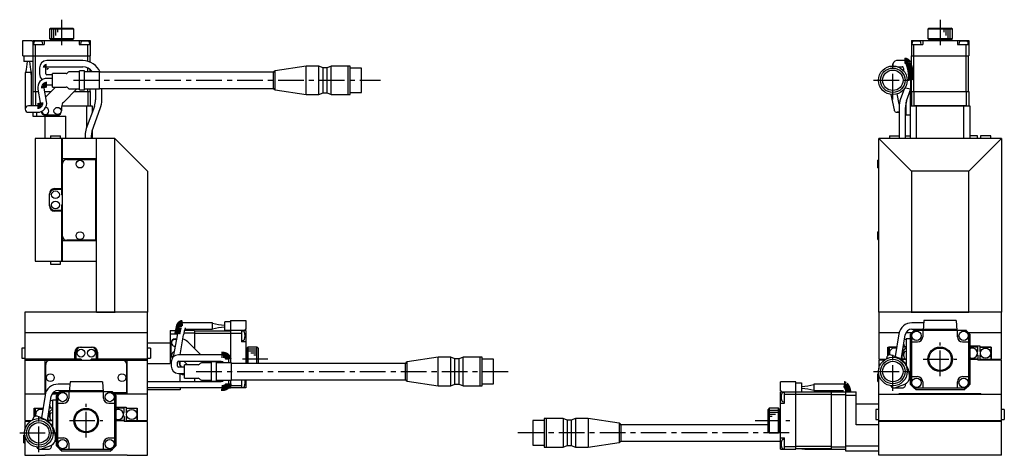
# Model space of a CAD drawing. Extents: x -593 to 411, y 10 to 752.
# Tile 4 of 4: x -94 to 387, y 282 to 495. Entities that reach past the tile are written whole.
import ezdxf

# ---------------------------------------------------------------- set-up
doc = ezdxf.new("R2010")
doc.units = 0
doc.header["$LTSCALE"] = 10
doc.linetypes.add('CENTER', pattern=[2, 1.25, -0.25, 0.25, -0.25])
doc.layers.add('1', color=7, linetype='CONTINUOUS')

msp = doc.modelspace()

# ---------------------------------------------------------------- linework, layer by layer
at = {"layer": '1', "color": 4, "linetype": 'CENTER'}
for p, q in [((-73.745902, 494.881981), (-73.745902, 480.426529)), ((355.656316, 494.88198), (355.656316, 480.426529)), ((332.556317, 455.813752), (332.556317, 474.61375)), ((-67.903008, 465.213751), (82.096992, 465.213751)), ((323.156318, 465.213751), (341.956315, 465.213751)), ((355.656316, 320.513751), (355.656316, 336.913751)), ((332.556316, 313.313752), (332.556316, 332.113749)), ((27.096992, 328.713751), (12.096992, 328.713751)), ((347.456316, 328.713751), (363.856316, 328.713751)), ((-7.903008, 322.713751), (146.813422, 322.71375)), ((323.156318, 322.71375), (341.956315, 322.71375)), ((-61.745902, 290.513751), (-61.745902, 306.913751)), ((-84.845902, 283.313752), (-84.845902, 302.113749)), ((-69.945902, 298.713751), (-53.545902, 298.713751)), ((265.269329, 298.713751), (282.220274, 298.713751)), ((-94.245901, 292.71375), (-75.445904, 292.71375)), ((281.813422, 292.713751), (147.096992, 292.71375))]:
    msp.add_line(p, q, dxfattribs=at)
at = {"layer": '1', "color": 7, "linetype": 'CONTINUOUS'}
for p, q in [((-79.245902, 490.713751), (-79.745902, 490.213751)), ((-67.745902, 490.213751), (-79.745902, 490.213751)), ((-79.745902, 490.213751), (-79.745902, 485.713751)), ((-79.245902, 490.713751), (-68.245902, 490.713751)), ((-67.745902, 490.213751), (-68.245902, 490.713751)), ((-67.745902, 485.713751), (-67.745902, 490.213751)), ((350.156316, 490.713751), (349.656316, 490.213751)), ((361.656316, 490.213751), (349.656316, 490.213751)), ((349.656316, 490.213751), (349.656316, 485.713751)), ((350.156316, 490.713751), (361.156316, 490.713751)), ((361.656316, 490.213751), (361.156316, 490.713751)), ((361.656316, 485.713751), (361.656316, 490.213751)), ((-92.745902, 484.713751), (-88.245902, 484.713751)), ((-92.745902, 477.213751), (-92.745902, 484.713751)), ((-88.245902, 484.713751), (-88.245902, 484.413751)), ((-87.745902, 484.413751), (-88.245902, 484.413751)), ((-87.745902, 484.713751), (-87.745902, 474.413751)), ((-87.745902, 484.713751), (-59.745902, 484.713751)), ((-87.745902, 482.713751), (-82.245902, 482.713751)), ((-87.409701, 483.699031), (-87.495902, 482.713751)), ((-86.545902, 477.213751), (-86.545902, 482.713751)), ((-82.995902, 482.713751), (-83.082103, 483.699031)), ((-82.245902, 484.713751), (-82.245902, 482.713751)), ((-79.745902, 485.713751), (-67.745902, 485.713751)), ((-79.745902, 485.713751), (-79.245902, 485.213751)), ((-68.245902, 485.213751), (-79.245902, 485.213751)), ((-76.245902, 485.213751), (-76.245902, 484.713751)), ((-71.245902, 484.713751), (-71.245902, 485.213751)), ((-68.245902, 485.213751), (-67.745902, 485.713751)), ((-65.245902, 484.713751), (-65.245902, 482.713751)), ((-65.245902, 482.713751), (-59.745902, 482.713751)), ((-64.409701, 483.699031), (-64.495902, 482.713751)), ((-60.945902, 477.213751), (-60.945902, 482.713751)), ((-59.995902, 482.713751), (-60.082103, 483.699031)), ((-59.745902, 484.713751), (-59.745902, 477.213751)), ((341.656316, 484.713751), (369.656316, 484.713751)), ((341.656316, 484.713751), (341.656316, 477.213751)), ((341.656316, 482.713751), (347.156316, 482.713751)), ((341.992517, 483.699031), (341.906316, 482.713751)), ((342.856316, 477.213751), (342.856316, 482.713751)), ((346.406316, 482.713751), (346.320116, 483.699031)), ((347.156316, 484.713751), (347.156316, 482.713751)), ((349.656316, 485.713751), (361.656316, 485.713751)), ((349.656316, 485.713751), (350.156316, 485.213751)), ((361.156316, 485.213751), (350.156316, 485.213751)), ((353.156316, 485.213751), (353.156316, 484.713751)), ((358.156316, 484.713751), (358.156316, 485.213751)), ((361.156316, 485.213751), (361.656316, 485.713751)), ((364.156316, 484.713751), (364.156316, 482.713751)), ((364.156316, 482.713751), (369.656316, 482.713751)), ((364.992517, 483.699031), (364.906316, 482.713751)), ((368.456316, 477.213751), (368.456316, 482.713751)), ((369.406316, 482.713751), (369.320116, 483.699031)), ((369.656316, 484.713751), (369.656316, 477.213751)), ((-92.745902, 477.213751), (-59.745902, 477.213751)), ((-92.145902, 477.213751), (-92.145902, 474.413751)), ((-87.645902, 459.713751), (-87.645902, 477.213751)), ((-86.504481, 459.713751), (-86.504481, 477.213751)), ((-60.987324, 474.542062), (-60.987324, 477.213751)), ((-59.845902, 474.143665), (-59.845902, 477.213751)), ((341.656316, 477.213751), (369.656316, 477.213751)), ((341.756316, 459.713751), (341.756316, 477.213751)), ((342.897738, 459.713751), (342.897738, 477.213751)), ((368.414895, 459.713751), (368.414895, 477.213751)), ((369.556316, 459.713751), (369.556316, 477.213751)), ((-87.745902, 474.413751), (-92.145902, 474.413751)), ((-63.440781, 474.876681), (-81.047438, 474.876681)), ((-81.047438, 471.776681), (-63.440781, 471.776681)), ((45.839884, 472.21375), (30.605902, 469.898076)), ((45.839884, 458.213752), (45.839884, 472.21375)), ((52.032883, 472.21375), (45.839884, 472.21375)), ((52.032883, 458.213752), (52.032883, 472.21375)), ((54.032883, 471.363751), (52.032883, 472.21375)), ((58.032883, 472.21375), (56.032883, 471.363751)), ((58.032883, 458.213752), (58.032883, 472.21375)), ((66.289883, 472.21375), (58.032883, 472.21375)), ((66.289883, 458.213752), (66.289883, 472.21375)), ((66.339883, 472.16375), (66.289883, 472.21375)), ((67.339885, 472.21375), (66.339883, 472.21375)), ((66.339883, 458.213752), (66.339883, 472.21375)), ((67.339885, 458.213752), (67.339885, 472.21375)), ((334.486774, 474.876681), (334.447448, 474.876209)), ((338.229184, 474.876681), (334.486774, 474.876681)), ((334.991051, 471.776681), (337.58495, 471.776681)), ((335.622903, 471.503928), (335.633787, 471.776824)), ((-88.470902, 469.113751), (-91.570902, 469.113751)), ((-91.570902, 469.113751), (-91.570902, 451.113751)), ((-88.471492, 468.490586), (-88.904886, 468.413751)), ((-88.904886, 468.413751), (-88.445902, 468.413751)), ((-88.445902, 468.413751), (-88.471494, 468.490592)), ((-88.470902, 468.488833), (-88.470902, 469.113751)), ((-88.470902, 452.663751), (-88.470902, 468.413751)), ((-84.553733, 471.326681), (-84.553733, 468.326681)), ((-81.453733, 468.326681), (-81.453733, 471.326681)), ((-78.160116, 467.876681), (-81.003733, 467.876681)), ((-71.574329, 468.513751), (-78.160116, 468.513751)), ((-78.160116, 461.913751), (-78.160116, 468.513751)), ((-70.553009, 469.120858), (-70.867223, 468.806644)), ((-64.995902, 469.413751), (-69.845902, 469.413751)), ((-62.495902, 469.913751), (-64.995902, 469.913751)), ((-64.995902, 460.513751), (-64.995902, 469.913751)), ((-62.495902, 460.513751), (-62.495902, 469.913751)), ((-55.160116, 469.413751), (-62.495902, 469.413751)), ((-60.987324, 469.413751), (-60.987324, 471.26307)), ((-59.845902, 469.413751), (-59.845902, 470.611953)), ((-55.160116, 461.013751), (-55.160116, 469.413751)), ((29.882228, 469.213751), (-55.160116, 469.213751)), ((29.882228, 461.213751), (29.882228, 469.213751)), ((30.605901, 460.529425), (30.605902, 469.898076)), ((54.032883, 459.063751), (54.032883, 471.363751)), ((56.032883, 471.363751), (54.032883, 471.363751)), ((56.032883, 459.063751), (56.032883, 471.363751)), ((72.839886, 471.213749), (67.339885, 471.213749)), ((72.839886, 459.213753), (72.839886, 471.213749)), ((-78.160116, 466.149774), (-80.876716, 466.149774)), ((-80.876716, 463.049774), (-78.160116, 463.049774)), ((341.442478, 461.053374), (341.442478, 465.326681)), ((-87.745902, 459.713751), (-87.745902, 452.813751)), ((-87.745902, 459.713751), (-85.146175, 459.713751)), ((-86.545902, 459.713751), (-86.545902, 452.713751)), ((-85.356552, 460.88079), (-84.167153, 454.282774)), ((-81.116326, 454.832735), (-82.305726, 461.430751)), ((-81.996209, 459.713751), (-78.902756, 459.713751)), ((-81.523735, 457.092773), (-76.702757, 461.913751)), ((-78.160116, 461.913751), (-71.574329, 461.913751)), ((-66.289048, 461.013751), (-72.867223, 454.435576)), ((-70.867223, 461.620858), (-70.553009, 461.306644)), ((-69.845902, 461.013751), (-64.995902, 461.013751)), ((-67.589048, 459.713751), (-59.745902, 459.713751)), ((-64.995902, 460.513751), (-62.495902, 460.513751)), ((-62.495902, 461.013751), (-55.160116, 461.013751)), ((-60.987324, 459.713751), (-60.987324, 461.013751)), ((-60.945902, 459.713751), (-60.945902, 452.713751)), ((-59.845902, 459.713751), (-59.845902, 461.013751)), ((-59.745902, 459.713751), (-59.745902, 452.813751)), ((-57.1656, 461.013751), (-57.1656, 455.682839)), ((-55.160116, 461.213751), (29.882228, 461.213751)), ((-54.0656, 455.682839), (-54.0656, 461.213751)), ((30.605901, 460.529425), (45.839884, 458.213752)), ((45.839884, 458.213752), (52.032883, 458.213752)), ((52.032883, 458.213752), (54.032883, 459.063751)), ((54.032883, 459.063751), (56.032883, 459.063751)), ((56.032883, 459.063751), (58.032883, 458.213752)), ((58.032883, 458.213752), (66.289883, 458.213752)), ((66.289883, 458.213752), (66.339883, 458.263752)), ((66.339883, 458.213752), (67.339885, 458.213752)), ((67.339885, 459.213753), (72.839886, 459.213753)), ((331.546988, 458.286901), (333.140188, 450.791488)), ((335.72149, 453.557596), (334.662823, 458.538227)), ((338.104077, 460.944987), (336.381763, 456.21297)), ((338.531189, 461.566713), (341.442478, 461.053374)), ((339.294811, 455.152708), (341.442478, 461.053374)), ((341.156316, 436.713751), (341.156316, 460.267153)), ((341.656316, 459.713751), (341.656316, 452.713751)), ((341.656316, 459.713751), (369.656316, 459.713751)), ((342.856316, 459.713751), (342.856316, 452.813751)), ((368.456316, 459.713751), (368.456316, 452.813751)), ((369.656316, 459.713751), (369.656316, 452.713751)), ((-85.596163, 452.663751), (-90.020902, 452.663751)), ((-87.645902, 452.713751), (-87.745902, 452.813751)), ((-87.745902, 452.713751), (-87.745902, 452.663751)), ((-85.210868, 452.713751), (-87.745902, 452.713751)), ((-86.023931, 452.713751), (-86.023931, 452.663751)), ((-73.719184, 452.713751), (-58.745902, 452.713751)), ((-57.754094, 452.465573), (-61.719967, 441.569428)), ((-61.467873, 442.262049), (-61.467873, 452.713751)), ((-59.845902, 452.713751), (-59.745902, 452.813751)), ((-58.745902, 452.713751), (-58.745902, 449.740603)), ((339.156316, 452.663751), (338.739182, 452.663751)), ((339.156316, 448.213751), (339.156316, 454.742225)), ((341.156316, 452.713751), (370.156316, 452.713751)), ((342.756316, 452.713751), (342.856316, 452.813751)), ((342.856316, 452.813751), (368.456316, 452.813751)), ((343.994413, 452.713751), (343.994413, 436.713751)), ((367.31822, 436.713751), (367.31822, 452.713751)), ((368.456316, 452.813751), (368.556316, 452.713751)), ((370.156316, 452.713751), (370.156316, 436.713751)), ((-90.020902, 449.563751), (-85.596163, 449.563751)), ((-87.745902, 449.563751), (-87.745902, 447.713751)), ((-87.745902, 447.713751), (-71.745902, 447.713751)), ((-86.023931, 449.563751), (-86.023931, 447.713751)), ((-75.745902, 448.213751), (-81.745902, 448.213751)), ((-81.745902, 436.713751), (-81.745902, 447.713751)), ((-73.745902, 452.314256), (-73.745902, 450.213751)), ((-71.745902, 436.713751), (-71.745902, 447.713751)), ((-58.80692, 440.509165), (-54.841047, 451.40531)), ((335.606316, 449.563751), (334.656316, 449.563751)), ((335.606316, 451.935442), (335.606316, 436.713751)), ((339.156316, 451.963751), (338.706316, 451.924381)), ((338.706316, 436.713751), (338.706316, 451.935442)), ((338.706316, 448.503121), (339.156316, 448.463751)), ((341.156316, 448.213751), (339.156316, 448.213751)), ((-79.245902, 438.113751), (-79.245902, 436.713751)), ((-79.245902, 438.113751), (-74.245902, 438.113751)), ((-74.245902, 436.713751), (-74.245902, 438.113751)), ((-62.295902, 438.303135), (-62.295902, 436.713751)), ((-59.195902, 436.713751), (-59.195902, 438.303135)), ((-58.745902, 440.676809), (-58.745902, 436.713751)), ((330.906316, 438.113751), (330.906316, 436.713751)), ((330.906316, 438.113751), (335.606316, 438.113751)), ((338.706316, 438.113751), (341.156316, 438.113751)), ((373.906316, 438.113751), (370.156316, 438.113751)), ((373.906316, 436.713751), (373.906316, 438.113751)), ((375.406316, 438.113751), (375.406316, 436.713751)), ((380.406316, 438.113751), (375.406316, 438.113751)), ((380.406316, 436.713751), (380.406316, 438.113751)), ((-47.745902, 436.713751), (-86.745902, 436.713751)), ((-86.745902, 436.713751), (-86.745902, 376.713751)), ((-73.745902, 436.713751), (-73.745902, 409.213751)), ((-73.245902, 376.713751), (-73.245902, 436.713751)), ((-56.745902, 351.713751), (-56.745902, 436.713751)), ((-47.745902, 351.813751), (-47.745902, 436.713751)), ((-31.745902, 420.713751), (-47.745902, 436.713751)), ((325.656316, 351.813751), (325.656316, 436.713751)), ((341.656316, 420.713751), (325.656316, 436.713751)), ((385.656316, 436.713751), (325.656316, 436.713751)), ((385.656316, 436.713751), (369.656316, 420.713751)), ((385.656316, 436.713751), (385.656316, 351.813751)), ((-56.745902, 426.713751), (-73.245902, 426.713751)), ((-71.245902, 426.513751), (-57.245902, 426.513751)), ((-58.245902, 426.713751), (-58.245902, 426.513751)), ((-57.245902, 426.513751), (-57.245902, 386.913751)), ((-57.045902, 426.713751), (-57.045902, 386.713751)), ((325.156316, 422.313751), (325.156316, 426.113751)), ((325.656316, 426.113751), (325.156316, 426.113751)), ((-31.745902, 420.713751), (-31.745902, 351.813751)), ((325.156316, 422.313751), (325.656316, 422.313751)), ((341.656316, 420.713751), (341.656316, 351.813751)), ((369.656316, 420.713751), (341.656316, 420.713751)), ((369.656316, 351.813751), (369.656316, 420.713751)), ((-79.745902, 403.713751), (-79.745902, 409.713751)), ((-77.245902, 412.213751), (-73.745902, 412.213751)), ((-73.745902, 411.713751), (-77.245902, 411.713751)), ((-73.245902, 409.213751), (-73.745902, 409.213751)), ((-77.245902, 401.713751), (-73.745902, 401.713751)), ((-73.745902, 401.213751), (-77.245902, 401.213751)), ((-73.745902, 404.213751), (-73.245902, 404.213751)), ((-73.745902, 404.213751), (-73.745902, 376.713751)), ((325.156316, 387.313751), (325.156316, 391.113751)), ((325.656316, 391.113751), (325.156316, 391.113751)), ((-56.745902, 386.713751), (-73.245902, 386.713751)), ((-57.245902, 386.913751), (-71.245902, 386.913751)), ((-58.245902, 386.913751), (-58.245902, 386.713751)), ((325.156316, 387.313751), (325.656316, 387.313751)), ((-86.745902, 376.713751), (-56.745902, 376.713751)), ((-79.245902, 376.713751), (-79.245902, 375.313751)), ((-74.245902, 375.313751), (-74.245902, 376.713751)), ((-79.245902, 375.313751), (-74.245902, 375.313751)), ((-31.745902, 351.713751), (-91.745902, 351.713751)), ((-91.745902, 351.713751), (-91.745902, 298.713751)), ((-56.745902, 351.813751), (-47.745902, 351.813751)), ((-47.745902, 351.813751), (-47.645902, 351.713751)), ((-31.845902, 351.713751), (-31.745902, 351.813751)), ((-31.745902, 298.713751), (-31.745902, 351.713751)), ((325.656316, 351.813751), (325.756316, 351.713751)), ((325.656316, 351.713751), (325.656316, 328.713751)), ((385.656316, 351.713751), (325.656316, 351.713751)), ((341.556316, 351.713751), (341.656316, 351.813751)), ((341.656316, 351.813751), (369.656316, 351.813751)), ((369.656316, 351.813751), (369.756316, 351.713751)), ((385.556316, 351.713751), (385.656316, 351.813751)), ((385.656316, 328.713751), (385.656316, 351.713751)), ((-0.045902, 346.538751), (-14.54714, 346.538751)), ((-0.045902, 343.413751), (-0.045902, 346.538751)), ((5.954098, 342.713751), (5.954098, 347.113751)), ((8.754098, 347.113751), (5.954098, 347.113751)), ((8.754098, 347.713751), (16.254098, 347.713751)), ((8.754098, 347.713751), (8.754098, 326.913751)), ((16.254098, 347.713751), (16.254098, 343.213751)), ((347.673786, 346.538751), (341.926111, 346.538751)), ((347.75595, 347.713751), (347.406317, 342.713751)), ((363.556682, 347.713751), (347.75595, 347.713751)), ((363.556686, 347.713751), (363.906316, 342.713751)), ((-20.745902, 342.713751), (-16.871341, 342.713751)), ((-20.745902, 342.713751), (-20.745902, 326.713751)), ((-8.745902, 342.713751), (-13.697014, 342.713751)), ((-13.517378, 343.438751), (-0.045902, 343.438751)), ((-8.745902, 342.713751), (-8.745902, 333.870605)), ((-8.745902, 342.613751), (8.754098, 342.613751)), ((16.254098, 342.713751), (5.954098, 342.713751)), ((14.254098, 342.713751), (14.254098, 337.213751)), ((15.239377, 342.37755), (14.254098, 342.463751)), ((15.954098, 342.713751), (15.954098, 343.213751)), ((16.254098, 343.213751), (15.954098, 343.213751)), ((16.254098, 342.713751), (16.254098, 326.713751)), ((342.856316, 342.713751), (341.656316, 341.513751)), ((341.926111, 343.438751), (347.457013, 343.438751)), ((368.501549, 342.713751), (342.811084, 342.713751)), ((347.156316, 342.713751), (347.156316, 339.713751)), ((363.871353, 343.213751), (347.44128, 343.213751)), ((364.156316, 339.713751), (364.156316, 342.713751)), ((369.656316, 341.513751), (368.456316, 342.713751)), ((-31.745902, 341.713751), (-91.745902, 341.713751)), ((-17.202771, 340.99178), (-20.745902, 340.99178)), ((-17.172915, 341.159015), (-19.190666, 329.856667)), ((-18.245902, 338.713751), (-17.609456, 338.713751)), ((-15.856454, 330.894053), (-14.121165, 340.614201)), ((-8.745902, 341.513751), (-13.952398, 341.513751)), ((-12.124582, 337.249285), (-5.76935, 330.894053)), ((-8.745902, 341.472329), (8.754098, 341.472329)), ((8.754098, 341.513751), (14.254098, 341.513751)), ((14.254098, 337.963751), (15.239377, 338.049951)), ((16.254098, 337.213751), (14.254098, 337.213751)), ((335.666867, 341.713751), (325.656316, 341.713751)), ((335.544179, 341.129082), (333.786899, 330.034048)), ((336.684591, 328.51275), (338.606013, 340.644135)), ((339.156316, 338.463751), (338.473529, 338.404014)), ((341.79991, 341.713751), (338.972849, 341.713751)), ((341.156316, 338.713751), (339.156316, 338.713751)), ((339.156316, 338.713751), (339.156316, 325.818325)), ((341.156316, 340.99178), (341.656316, 341.513751)), ((341.156316, 316.435721), (341.156316, 340.99178)), ((341.656316, 341.513751), (341.656316, 315.913751)), ((341.656316, 337.213751), (344.656316, 337.213751)), ((366.656316, 337.213751), (369.656316, 337.213751)), ((385.656316, 341.713751), (369.512722, 341.713751)), ((370.156316, 340.99178), (369.656316, 341.513751)), ((369.656316, 315.913751), (369.656316, 341.513751)), ((370.156316, 340.99178), (370.156316, 316.435721)), ((-91.745902, 334.213751), (-93.145902, 334.213751)), ((-93.145902, 334.213751), (-93.145902, 329.213751)), ((-67.245902, 328.713751), (-67.245902, 332.213751)), ((-66.745902, 332.213751), (-66.745902, 328.713751)), ((-64.745902, 334.713751), (-58.745902, 334.713751)), ((-56.745902, 328.713751), (-56.745902, 332.213751)), ((-56.245902, 332.213751), (-56.245902, 328.713751)), ((-31.745902, 336.713751), (-20.745902, 336.713751)), ((-30.345902, 334.213751), (-31.745902, 334.213751)), ((-30.345902, 334.213751), (-30.345902, 329.213751)), ((-20.245902, 330.713751), (-20.245902, 336.713751)), ((17.254098, 334.713751), (16.754098, 334.213751)), ((16.754098, 326.713751), (16.754098, 334.213751)), ((17.254098, 334.713751), (17.254098, 326.713751)), ((21.754098, 334.713751), (17.254098, 334.713751)), ((21.754098, 326.713751), (21.754098, 334.713751)), ((22.254098, 334.213751), (21.754098, 334.713751)), ((22.254098, 334.213751), (22.254098, 326.713751)), ((330.156316, 334.713751), (334.528091, 334.713751)), ((330.156316, 330.533004), (330.156316, 334.713751)), ((330.706316, 334.663751), (330.656316, 334.713751)), ((330.656316, 330.813079), (330.656316, 334.713751)), ((334.520172, 334.663751), (330.706316, 334.663751)), ((330.706316, 334.663751), (330.706316, 330.82897)), ((337.323842, 332.548827), (337.495851, 332.376818)), ((339.156316, 334.713751), (337.666733, 334.713751)), ((337.745925, 335.213751), (338.123103, 335.213751)), ((338.473529, 335.023487), (339.156316, 334.963751)), ((339.156316, 332.463751), (338.473529, 332.404014)), ((370.156316, 335.213751), (375.156316, 335.213751)), ((374.156316, 334.713751), (370.156316, 334.713751)), ((373.816782, 332.376818), (374.156316, 332.716353)), ((374.156316, 332.716353), (374.156316, 334.713751)), ((375.156316, 335.213751), (375.156316, 332.716353)), ((375.156316, 334.713751), (380.656316, 334.713751)), ((380.606316, 334.663751), (375.156316, 334.663751)), ((375.156316, 332.716353), (375.495851, 332.376818)), ((380.606316, 334.663751), (380.656316, 334.713751)), ((380.606316, 328.713751), (380.606316, 334.663751)), ((380.656316, 334.713751), (380.656316, 328.713751)), ((-93.145902, 329.213751), (-91.745902, 329.213751)), ((-64.245902, 328.713751), (-91.745902, 328.713751)), ((-91.745902, 328.213751), (-31.745902, 328.213751)), ((-81.745902, 311.713751), (-81.745902, 328.213751)), ((-64.245902, 328.713751), (-64.245902, 328.213751)), ((-59.245902, 328.213751), (-59.245902, 328.713751)), ((-31.745902, 328.713751), (-59.245902, 328.713751)), ((-41.745902, 311.713751), (-41.745902, 328.213751)), ((-31.745902, 329.213751), (-30.345902, 329.213751)), ((-20.232824, 327.344053), (-20.232824, 325.344053)), ((-17.132824, 325.344053), (-17.132824, 327.344053)), ((4.317176, 330.894053), (-16.682824, 330.894053)), ((-16.682824, 327.794053), (4.317176, 327.794053)), ((-15.745902, 325.571419), (-15.745902, 327.794053)), ((-12.202756, 326.013751), (-13.983059, 327.794053)), ((-2.66935, 327.794053), (-1.789048, 326.913751)), ((-0.495902, 318.013751), (-0.495902, 327.413751)), ((2.004098, 327.413751), (-0.495902, 327.413751)), ((2.004098, 318.013751), (2.004098, 327.413751)), ((4.317176, 327.794053), (5.275259, 327.659595)), ((4.767176, 326.913751), (4.767176, 327.771826)), ((7.867176, 328.660012), (7.867176, 326.913751)), ((16.754098, 331.213751), (16.254098, 331.213751)), ((110.339884, 329.713749), (95.105901, 327.398076)), ((95.105901, 318.029425), (95.105901, 327.398076)), ((110.339884, 315.713751), (110.339884, 329.713749)), ((116.532883, 329.713749), (110.339884, 329.713749)), ((116.532883, 315.713751), (116.532883, 329.713749)), ((118.532883, 328.86375), (116.532883, 329.713749)), ((118.532883, 316.56375), (118.532883, 328.86375)), ((120.532883, 328.86375), (118.532883, 328.86375)), ((122.532883, 329.713749), (120.532883, 328.86375)), ((120.532883, 316.56375), (120.532883, 328.86375)), ((122.532883, 315.713751), (122.532883, 329.713749)), ((130.789883, 329.713749), (122.532883, 329.713749)), ((130.789883, 315.713751), (130.789883, 329.713749)), ((130.839883, 329.663749), (130.789883, 329.713749)), ((130.839883, 315.713751), (130.839883, 329.713749)), ((131.839885, 329.713749), (130.839883, 329.713749)), ((131.839885, 315.713751), (131.839885, 329.713749)), ((137.339886, 328.713748), (131.839885, 328.713748)), ((137.339886, 316.713752), (137.339886, 328.713748)), ((325.656316, 328.713751), (328.950768, 328.713751)), ((325.656316, 328.213751), (325.656316, 323.892728)), ((328.226192, 328.213751), (325.656316, 328.213751)), ((326.656316, 328.213751), (326.656316, 328.713751)), ((327.156316, 328.213751), (327.156316, 328.713751)), ((329.600749, 329.05919), (329.600749, 329.344053)), ((334.075438, 329.929028), (331.68088, 330.800577)), ((337.156316, 328.213751), (337.062365, 328.213751)), ((337.495851, 331.050684), (337.156316, 330.711149)), ((337.156316, 328.213751), (337.156316, 330.711149)), ((337.156316, 328.763751), (339.156316, 328.763751)), ((339.156316, 328.713751), (337.156316, 328.713751)), ((338.473529, 329.023487), (339.156316, 328.963751)), ((370.156316, 328.763751), (374.156316, 328.763751)), ((374.156316, 328.713751), (370.156316, 328.713751)), ((374.156316, 330.711149), (373.816782, 331.050684)), ((374.156316, 330.711149), (374.156316, 328.213751)), ((385.656316, 328.213751), (374.156316, 328.213751)), ((375.156316, 330.711149), (375.495851, 331.050684)), ((375.156316, 330.711149), (375.156316, 328.713751)), ((375.156316, 328.713751), (385.656316, 328.713751)), ((385.656316, 281.713751), (385.656316, 328.213751)), ((-81.545902, 312.324985), (-81.545902, 326.213751)), ((-41.945902, 312.213751), (-41.945902, 326.213751)), ((-31.745902, 326.713751), (-20.745902, 326.713751)), ((-13.660116, 324.894053), (-16.682824, 324.894053)), ((-13.660116, 319.413751), (-13.660116, 326.013751)), ((-7.074329, 326.013751), (-13.660116, 326.013751)), ((-6.053009, 326.620857), (-6.367223, 326.306644)), ((-0.495902, 326.913751), (-5.345902, 326.913751)), ((9.339884, 326.913751), (2.004098, 326.913751)), ((9.339884, 318.513751), (9.339884, 326.913751)), ((94.382228, 326.71375), (9.339884, 326.713751)), ((94.382228, 318.71375), (94.382228, 326.71375)), ((339.156316, 326.763751), (338.485509, 326.763751)), ((-69.646268, 317.713751), (-69.995902, 312.713751)), ((-53.845537, 317.713751), (-69.646268, 317.713751)), ((-53.845542, 317.713751), (-53.495902, 312.713751)), ((-31.745515, 317.763751), (4.317176, 317.763751)), ((-16.682824, 321.794053), (-13.660116, 321.794053)), ((-15.745902, 317.763751), (-15.745902, 321.689831)), ((-13.660116, 319.413751), (-7.074329, 319.413751)), ((-8.745902, 319.413751), (-8.745902, 317.763751)), ((-6.367223, 319.120857), (-6.053009, 318.806644)), ((-5.345902, 318.513751), (-0.495902, 318.513751)), ((-0.495902, 318.013751), (2.004098, 318.013751)), ((2.004098, 318.513751), (9.339884, 318.513751)), ((5.275259, 317.898208), (4.317176, 317.763751)), ((4.767176, 317.78817), (4.767176, 318.513751)), ((7.867176, 318.513751), (7.867176, 316.897791)), ((8.754098, 318.513751), (8.754098, 314.713751)), ((9.339884, 318.713751), (94.382228, 318.71375)), ((14.254098, 318.713751), (14.254098, 314.713751)), ((16.254098, 318.713751), (16.254098, 314.713751)), ((95.105901, 318.029425), (110.339884, 315.713751)), ((285.156316, 317.713751), (277.656316, 317.713751)), ((277.656316, 313.213751), (277.656316, 317.713751)), ((285.156316, 284.713751), (285.156316, 317.713751)), ((325.643286, 321.613751), (325.156316, 321.613751)), ((325.156316, 317.813751), (325.156316, 321.613751)), ((325.156316, 317.813751), (325.656316, 317.813751)), ((325.656316, 281.713751), (325.656316, 321.534773)), ((340.505649, 318.713751), (341.156316, 318.713751)), ((340.688136, 319.837297), (340.688136, 320.485117)), ((341.656316, 320.213751), (344.656316, 320.213751)), ((347.156316, 317.713751), (347.156316, 314.713751)), ((364.156316, 314.713751), (364.156316, 317.713751)), ((366.656316, 320.213751), (369.656316, 320.213751)), ((-81.545902, 313.213751), (-81.745902, 313.213751)), ((-69.728432, 316.538751), (-75.476108, 316.538751)), ((-75.476108, 313.438751), (-69.945206, 313.438751)), ((-53.530866, 313.213751), (-69.960939, 313.213751)), ((-41.745902, 313.213751), (-41.945902, 313.213751)), ((-15.745902, 313.713751), (-31.745902, 313.713751)), ((4.317176, 314.663751), (-31.745515, 314.663751)), ((-15.745902, 314.663751), (-15.745902, 313.713751)), ((5.752082, 314.813751), (8.754098, 314.813751)), ((7.600555, 315.955172), (8.754098, 315.955172)), ((8.754098, 315.913751), (14.254098, 315.913751)), ((16.254098, 314.713751), (8.754098, 314.713751)), ((14.254098, 314.963751), (15.239377, 315.049951)), ((110.339884, 315.713751), (116.532883, 315.713751)), ((116.532883, 315.713751), (118.532883, 316.56375)), ((118.532883, 316.56375), (120.532883, 316.56375)), ((120.532883, 316.56375), (122.532883, 315.713751)), ((122.532883, 315.713751), (130.789883, 315.713751)), ((130.789883, 315.713751), (130.839883, 315.763751)), ((130.839883, 315.713751), (131.839885, 315.713751)), ((131.839885, 316.713752), (137.339886, 316.713752)), ((277.656316, 313.213751), (277.956316, 313.213751)), ((277.956316, 313.213751), (277.956316, 312.713751)), ((285.156316, 317.113751), (287.956316, 317.113751)), ((287.956316, 317.113751), (287.956316, 312.713751)), ((308.457554, 316.538751), (293.956316, 316.538751)), ((293.956316, 316.538751), (293.956316, 313.413751)), ((293.956316, 313.438751), (308.457554, 313.438751)), ((307.427418, 313.439565), (307.607345, 312.714533)), ((308.560617, 316.535405), (308.457554, 316.538751)), ((333.030134, 314.663751), (337.181945, 314.663751)), ((333.560265, 314.757227), (338.352307, 316.501387)), ((341.656316, 315.913751), (341.156316, 316.435721)), ((341.656316, 315.913751), (342.856316, 314.713751)), ((343.994413, 313.713751), (342.856316, 314.713751)), ((342.856316, 314.713751), (368.456316, 314.713751)), ((367.31822, 313.713751), (343.994413, 313.713751)), ((367.31822, 313.713751), (368.456316, 314.713751)), ((368.456316, 314.713751), (369.656316, 315.913751)), ((369.656316, 315.913751), (370.156316, 316.435721)), ((-81.735352, 311.713751), (-91.745902, 311.713751)), ((-81.858039, 311.129082), (-83.61532, 300.034048)), ((-81.745902, 312.013751), (-81.651318, 312.013751)), ((-80.717628, 298.51275), (-78.796206, 310.644135)), ((-78.245902, 308.463751), (-78.92869, 308.404014)), ((-75.602309, 311.713751), (-78.42937, 311.713751)), ((-76.245902, 308.713751), (-78.245902, 308.713751)), ((-78.245902, 308.713751), (-78.245902, 295.818325)), ((-75.314616, 312.013751), (-78.243015, 312.013751)), ((-75.115644, 312.213751), (-78.091441, 312.213751)), ((-76.245902, 310.99178), (-75.745902, 311.513751)), ((-76.245902, 286.435721), (-76.245902, 310.99178)), ((-74.545902, 312.713751), (-75.745902, 311.513751)), ((-75.745902, 311.513751), (-75.745902, 285.913751)), ((-48.90067, 312.713751), (-74.591135, 312.713751)), ((-70.245902, 312.713751), (-70.245902, 309.713751)), ((-53.245902, 309.713751), (-53.245902, 312.713751)), ((-47.745902, 311.513751), (-48.945902, 312.713751)), ((-41.945902, 312.213751), (-48.376161, 312.213751)), ((-41.745902, 312.013751), (-48.177189, 312.013751)), ((-31.745902, 311.713751), (-47.889496, 311.713751)), ((-47.245902, 310.99178), (-47.745902, 311.513751)), ((-47.745902, 285.913751), (-47.745902, 311.513751)), ((-47.245902, 310.99178), (-47.245902, 286.435721)), ((277.656316, 312.713751), (287.956316, 312.713751)), ((277.656316, 284.713751), (277.656316, 312.713751)), ((279.656316, 312.463751), (278.671037, 312.37755)), ((278.671037, 308.049951), (279.656316, 307.963751)), ((279.656316, 307.213751), (279.656316, 312.713751)), ((285.156316, 311.513751), (279.656316, 311.513751)), ((302.656316, 312.613751), (285.156316, 312.613751)), ((302.656316, 311.472329), (285.156316, 311.472329)), ((302.656316, 312.713751), (309.556316, 312.713751)), ((302.656316, 284.713751), (302.656316, 312.713751)), ((302.656316, 311.513751), (309.656316, 311.513751)), ((309.656316, 312.613751), (309.556316, 312.713751)), ((309.656316, 312.713751), (314.656316, 312.713751)), ((309.656316, 283.713751), (309.656316, 312.713751)), ((314.656316, 310.99178), (309.656316, 310.99178)), ((314.656316, 296.713751), (314.656316, 312.713751)), ((325.656316, 311.713751), (385.656316, 311.713751)), ((335.656316, 312.013751), (375.656316, 312.013751)), ((335.656316, 311.713751), (335.656316, 312.013751)), ((375.656316, 311.713751), (375.656316, 312.013751)), ((-87.245902, 304.713751), (-82.874128, 304.713751)), ((-87.245902, 300.533004), (-87.245902, 304.713751)), ((-86.695902, 304.663751), (-86.745902, 304.713751)), ((-86.745902, 300.813079), (-86.745902, 304.713751)), ((-82.882047, 304.663751), (-86.695902, 304.663751)), ((-86.695902, 304.663751), (-86.695902, 300.82897)), ((-78.245902, 304.713751), (-79.735486, 304.713751)), ((-79.656294, 305.213751), (-79.279115, 305.213751)), ((-78.92869, 305.023487), (-78.245902, 304.963751)), ((-75.745902, 307.213751), (-72.745902, 307.213751)), ((-50.745902, 307.213751), (-47.745902, 307.213751)), ((-47.245902, 305.213751), (-42.245902, 305.213751)), ((-43.245902, 304.713751), (-47.245902, 304.713751)), ((-43.245902, 302.716353), (-43.245902, 304.713751)), ((-42.245902, 305.213751), (-42.245902, 302.716353)), ((-42.245902, 304.713751), (-36.745902, 304.713751)), ((-36.795902, 304.663751), (-42.245902, 304.663751)), ((-36.795902, 304.663751), (-36.745902, 304.713751)), ((-36.795902, 298.713751), (-36.795902, 304.663751)), ((-36.745902, 304.713751), (-36.745902, 298.713751)), ((272.156316, 304.713751), (271.656316, 304.213751)), ((271.656316, 293.213751), (271.656316, 304.213751)), ((276.656316, 304.713751), (272.156316, 304.713751)), ((272.156316, 304.713751), (272.156316, 292.713751)), ((277.156316, 304.213751), (276.656316, 304.713751)), ((276.656316, 292.713751), (276.656316, 304.713751)), ((277.156316, 304.213751), (277.156316, 293.213751)), ((277.656316, 307.213751), (279.656316, 307.213751)), ((325.656316, 306.713751), (314.656316, 306.713751)), ((325.656316, 304.213751), (324.256316, 304.213751)), ((324.256316, 304.213751), (324.256316, 299.213751)), ((387.056316, 304.213751), (385.656316, 304.213751)), ((387.056316, 304.213751), (387.056316, 299.213751)), ((-91.745902, 298.713751), (-88.451451, 298.713751)), ((-90.745902, 298.213751), (-90.745902, 298.713751)), ((-90.245902, 298.213751), (-90.245902, 298.713751)), ((-87.80147, 299.05919), (-87.80147, 299.344053)), ((-83.326781, 299.929028), (-85.721339, 300.800577)), ((-79.906367, 301.050684), (-80.245902, 300.711149)), ((-80.245902, 298.213751), (-80.245902, 300.711149)), ((-80.245902, 298.763751), (-78.245902, 298.763751)), ((-78.245902, 298.713751), (-80.245902, 298.713751)), ((-80.078376, 302.548827), (-79.906367, 302.376818)), ((-78.245902, 302.463751), (-78.92869, 302.404014)), ((-78.92869, 299.023487), (-78.245902, 298.963751)), ((-47.245902, 298.763751), (-43.245902, 298.763751)), ((-43.245902, 298.713751), (-47.245902, 298.713751)), ((-43.585437, 302.376818), (-43.245902, 302.716353)), ((-43.245902, 300.711149), (-43.585437, 301.050684)), ((-43.245902, 300.711149), (-43.245902, 298.213751)), ((-42.245902, 302.716353), (-41.906367, 302.376818)), ((-42.245902, 300.711149), (-41.906367, 301.050684)), ((-42.245902, 300.711149), (-42.245902, 298.713751)), ((-42.245902, 298.713751), (-31.745902, 298.713751)), ((156.570528, 298.713748), (156.570528, 286.713752)), ((162.070529, 298.713748), (156.570528, 298.713748)), ((162.070529, 299.713749), (162.070529, 285.713751)), ((163.070531, 299.713749), (162.070529, 299.713749)), ((163.070531, 299.713749), (163.070531, 285.713751)), ((163.120531, 299.713749), (163.070531, 299.663749)), ((163.120531, 299.713749), (163.120531, 285.713751)), ((171.377531, 299.713749), (163.120531, 299.713749)), ((171.377531, 299.713749), (171.377531, 285.713751)), ((173.377531, 298.86375), (171.377531, 299.713749)), ((173.377531, 298.86375), (173.377531, 286.56375)), ((175.377531, 298.86375), (173.377531, 298.86375)), ((177.377531, 299.713749), (175.377531, 298.86375)), ((175.377531, 298.86375), (175.377531, 286.56375)), ((177.377531, 299.713749), (177.377531, 285.713751)), ((183.57053, 299.713749), (177.377531, 299.713749)), ((183.57053, 299.713749), (183.57053, 285.713751)), ((198.804513, 297.398076), (183.57053, 299.713749)), ((277.656316, 301.213751), (277.156316, 301.213751)), ((324.256316, 299.213751), (325.656316, 299.213751)), ((325.656316, 298.713751), (385.656316, 298.713751)), ((385.656316, 299.213751), (387.056316, 299.213751)), ((-91.745902, 298.213751), (-91.745902, 293.892728)), ((-89.176027, 298.213751), (-91.745902, 298.213751)), ((-80.245902, 298.213751), (-80.339854, 298.213751)), ((-78.245902, 296.763751), (-78.91671, 296.763751)), ((-31.745902, 298.213751), (-43.245902, 298.213751)), ((-31.745902, 281.713751), (-31.745902, 298.213751)), ((198.804513, 297.398076), (198.804513, 288.029425)), ((271.656316, 296.713751), (199.528186, 296.71375)), ((199.528186, 296.71375), (199.528186, 288.71375)), ((277.156316, 296.213751), (277.656316, 296.213751)), ((325.656316, 296.713751), (314.656316, 296.713751)), ((385.656316, 298.213751), (325.656316, 298.213751)), ((-91.758933, 291.613751), (-92.245902, 291.613751)), ((-92.245902, 287.813751), (-92.245902, 291.613751)), ((-91.745902, 291.534773), (-91.745902, 281.713751)), ((-76.714083, 289.837297), (-76.714083, 290.485117)), ((-75.745902, 290.213751), (-72.745902, 290.213751)), ((-50.745902, 290.213751), (-47.745902, 290.213751)), ((271.656316, 293.213751), (272.156316, 292.713751)), ((272.156316, 292.713751), (276.656316, 292.713751)), ((276.656316, 292.713751), (277.156316, 293.213751)), ((277.656316, 290.213751), (279.656316, 290.213751)), ((279.656316, 289.463751), (278.671037, 289.37755)), ((279.656316, 284.713751), (279.656316, 290.213751)), ((-92.245902, 287.813751), (-91.745902, 287.813751)), ((-84.372085, 284.663751), (-80.220274, 284.663751)), ((-83.841954, 284.757227), (-79.049911, 286.501388)), ((-76.89657, 288.713751), (-76.245902, 288.713751)), ((-76.245902, 286.435721), (-75.745902, 285.913751)), ((-75.745902, 285.913751), (-74.545902, 284.713751)), ((-74.545902, 284.713751), (-73.407806, 283.713751)), ((-74.545902, 284.713751), (-48.945902, 284.713751)), ((-70.245902, 287.713751), (-70.245902, 284.713751)), ((-53.245902, 284.713751), (-53.245902, 287.713751)), ((-50.083999, 283.713751), (-48.945902, 284.713751)), ((-48.945902, 284.713751), (-47.745902, 285.913751)), ((-47.745902, 285.913751), (-47.245902, 286.435721)), ((156.570528, 286.713752), (162.070529, 286.713752)), ((162.070529, 285.713751), (163.070531, 285.713751)), ((163.070531, 285.763751), (163.120531, 285.713751)), ((163.120531, 285.713751), (171.377531, 285.713751)), ((171.377531, 285.713751), (173.377531, 286.56375)), ((173.377531, 286.56375), (175.377531, 286.56375)), ((175.377531, 286.56375), (177.377531, 285.713751)), ((177.377531, 285.713751), (183.57053, 285.713751)), ((183.57053, 285.713751), (198.804513, 288.029425)), ((199.528186, 288.71375), (277.656316, 288.713751)), ((277.656316, 284.713751), (285.156316, 284.713751)), ((278.671037, 285.049951), (279.656316, 284.963751)), ((285.156316, 285.913751), (279.656316, 285.913751)), ((302.656316, 285.955172), (285.156316, 285.955172)), ((302.656316, 284.813751), (285.156316, 284.813751)), ((288.158336, 284.81311), (289.593239, 284.663751)), ((289.593239, 284.663751), (309.656316, 284.663751)), ((302.656316, 285.913751), (309.656316, 285.913751)), ((302.656316, 284.713751), (309.556316, 284.713751)), ((309.556316, 284.713751), (309.656316, 284.813751)), ((309.656316, 286.435721), (325.656316, 286.435721)), ((-91.745902, 281.713751), (-81.745902, 281.713751)), ((-81.745902, 281.713751), (-81.745902, 282.013751)), ((-81.745902, 282.013751), (-41.745902, 282.013751)), ((-50.083999, 283.713751), (-73.407806, 283.713751)), ((-41.745902, 281.713751), (-41.745902, 282.013751)), ((-41.745902, 281.713751), (-31.745902, 281.713751)), ((325.656316, 283.713751), (309.656316, 283.713751)), ((335.656316, 281.713751), (325.656316, 281.713751)), ((335.656316, 282.013751), (375.656316, 282.013751)), ((335.656316, 281.713751), (335.656316, 282.013751)), ((375.656316, 281.713751), (375.656316, 282.013751)), ((385.656316, 281.713751), (375.656316, 281.713751))]:
    msp.add_line(p, q, dxfattribs=at)
at = {"layer": '1', "color": 9, "linetype": 'CONTINUOUS'}
for p, q in [((-78.745902, 490.213751), (-78.745902, 485.713751)), ((-77.745902, 490.213751), (-77.745902, 485.713751)), ((-76.745902, 490.213751), (-76.745902, 487.213751)), ((-75.745902, 490.213751), (-75.745902, 488.713751)), ((357.656316, 488.713751), (357.656316, 490.213751)), ((358.656316, 487.213751), (358.656316, 490.213751)), ((359.656316, 485.713751), (359.656316, 490.213751)), ((360.656316, 485.713751), (360.656316, 490.213751)), ((21.754098, 333.713751), (17.254098, 333.713751)), ((21.754098, 332.713751), (17.254098, 332.713751)), ((21.754098, 331.713751), (18.754098, 331.713751)), ((21.754098, 330.713751), (20.254098, 330.713751)), ((276.656316, 303.713751), (272.156316, 303.713751)), ((276.656316, 302.713751), (272.156316, 302.713751)), ((275.156316, 301.713751), (272.156316, 301.713751)), ((273.656316, 300.713751), (272.156316, 300.713751))]:
    msp.add_line(p, q, dxfattribs=at)
at = {"layer": '1', "color": 7, "linetype": 'CONTINUOUS', "const_width": 3}
msp.add_lwpolyline([(-81.453733, 471.326681), (-81.453423, 471.344201), (-81.452423, 471.362647), (-81.450735, 471.381042), (-81.448358, 471.39937), (-81.445289, 471.417615), (-81.441527, 471.435764), (-81.437067, 471.453798), (-81.431904, 471.471702), (-81.42603, 471.489457), (-81.419439, 471.507045), (-81.412121, 471.524446), (-81.404064, 471.541638), (-81.395256, 471.558599), (-81.385683, 471.575305), (-81.375328, 471.591727), (-81.364173, 471.607838), (-81.352199, 471.623603), (-81.339382, 471.638987), (-81.325697, 471.653949), (-81.311117, 471.668445), (-81.295612, 471.682421), (-81.279148, 471.69582), (-81.261692, 471.708574), (-81.243208, 471.720603), (-81.223662, 471.731818), (-81.203024, 471.742113), (-81.181271, 471.751364), (-81.1584, 471.75943), (-81.134434, 471.766154), (-81.10944, 471.771364), (-81.083546, 471.774885), (-81.056955, 471.776557), (-81.047438, 471.776681)], dxfattribs=at)
for points in [[(341.442478, 465.326681, 0.104056), (340.121765, 473.651372, 0.277965), (338.229184, 474.876681)], [(-82.305726, 461.430751), (-82.323449, 461.572504), (-82.325706, 461.716971), (-82.31214, 461.861025), (-82.282961, 462.002682), (-82.238714, 462.140055), (-82.180225, 462.271445, -0.280364), (-80.876716, 463.049774)], [(-84.167153, 454.282774), (-84.14943, 454.141021), (-84.147173, 453.996554), (-84.160738, 453.8525), (-84.189918, 453.710843), (-84.234165, 453.57347), (-84.292654, 453.442079, -0.280364), (-85.596163, 452.663751)], [(-14.54714, 346.538751, 0.377273), (-16.482374, 344.348368, 0.021387), (-17.172915, 341.159015)], [(7.867176, 328.660012, 0.402505), (4.834414, 330.875814, 0.017697), (4.317176, 330.894053)], [(4.317176, 314.663751, 0.293714), (7.738634, 316.231362), (7.801999, 316.419458), (7.843713, 316.609304), (7.864465, 316.799489), (7.867176, 316.897791)], [(310.781798, 312.714368, 0.170654), (309.303736, 316.296079), (309.170773, 316.370328), (309.018771, 316.436576), (308.858436, 316.487413), (308.693349, 316.521166), (308.560617, 316.535405)]]:
    msp.add_lwpolyline(points, format="xyb", dxfattribs=at)
at = {"layer": '1', "color": 7, "linetype": 'CONTINUOUS'}
for centre, radius in [((332.556317, 465.213751), 6.999999), ((332.556317, 465.213751), 5.999998), ((332.556317, 465.213751), 5), ((-75.745902, 450.213751), 1.75), ((-64.745902, 424.213751), 1.9), ((-76.745902, 409.213751), 1.9), ((-76.745902, 404.213751), 1.9), ((-64.745902, 389.213751), 1.9), ((344.156316, 340.213751), 2.25), ((367.156316, 340.213751), 2.25), ((-64.245902, 331.713751), 1.9), ((-59.245902, 331.713751), 1.9), ((355.656316, 328.713751), 6), ((355.656316, 328.713751), 5.5), ((377.906316, 331.713751), 2.5), ((332.556316, 322.71375), 6.999999), ((332.556316, 322.71375), 5.999998), ((332.556316, 322.71375), 5), ((-79.245902, 319.713751), 1.9), ((-44.245902, 319.713751), 1.9), ((344.156316, 317.213751), 2.25), ((367.156316, 317.213751), 2.25), ((-73.245902, 310.213751), 2.25), ((-50.245902, 310.213751), 2.25), ((-61.745902, 298.713751), 6), ((-61.745902, 298.713751), 5.5), ((-39.495902, 301.713751), 2.5), ((-84.845902, 292.71375), 6.999999), ((-84.845902, 292.71375), 5.999998), ((-84.845902, 292.71375), 5), ((-73.245902, 287.213751), 2.25), ((-50.245902, 287.213751), 2.25)]:
    msp.add_circle(centre, radius, dxfattribs=at)
for centre, radius, start, end in [((-86.911604, 483.655453), 0.5, 107.629155, 175), ((-85.245902, 478.413751), 6, 72.370845, 107.629155), ((-83.5802, 483.655453), 0.5, 5, 72.370845), ((-63.911604, 483.655453), 0.5, 107.629155, 175), ((-62.245902, 478.413751), 6, 72.370845, 107.629155), ((-60.5802, 483.655453), 0.5, 5, 72.370845), ((342.490615, 483.655453), 0.5, 107.629155, 175), ((344.156316, 478.413751), 6, 72.370845, 107.629155), ((345.822018, 483.655453), 0.5, 5, 72.370845), ((365.490615, 483.655453), 0.5, 107.629155, 175), ((367.156316, 478.413751), 6, 72.370845, 107.629155), ((368.822018, 483.655453), 0.5, 5, 72.370845), ((-142.162777, 478.664054), 51.833583, 349.382631, 355.296522), ((-40.294398, 478.319006), 49.24874, 184.548133, 190.772715), ((-81.025441, 471.348391), 3.528359, 90.357205, 180.352535), ((-63.481734, 465.508415), 9.368356, 23.305586, 89.749535), ((-63.462053, 465.565016), 6.211702, 38.300033, 89.803785), ((334.90408, 472.554378), 2.371266, 101.83669, 188.253318), ((329.883078, 468.834502), 8.228404, 4.683826, 23.434828), ((-81.003733, 468.326681), 3.55, 180, 232.058261), ((-81.003733, 468.326681), 0.45, 180, 270), ((-71.574329, 469.513751), 1, 270, 315), ((-69.845902, 468.413751), 1, 90, 135), ((30.839885, 468.925834), 1.000002, 103.531698, 163.266744), ((-80.918929, 461.646732), 4.50324, 89.462907, 189.792868), ((-71.574329, 460.913751), 1, 45, 90), ((-69.845902, 462.013751), 1, 225, 270), ((30.839885, 461.501668), 1.000002, 196.733256, 256.468302), ((-90.020902, 451.113751), 1.55, 90, 270), ((-85.55395, 454.066793), 4.50324, 269.462907, 9.792868), ((-70.745902, 452.314256), 3, 135, 180), ((-66.646882, 455.754675), 9.481554, 339.702493, 359.565902), ((-66.642623, 455.753798), 12.577223, 339.772837, 359.676743), ((348.183339, 451.864482), 12.577223, 159.772837, 179.676743), ((348.187598, 451.863606), 9.481554, 159.702493, 179.565902), ((-81.745902, 450.213751), 2, 187.286978, 270), ((-81.745902, 450.213751), 1.75, 184.558607, 84.345066), ((-75.745902, 450.213751), 2, 270, 360), ((334.656316, 451.113751), 1.55, 192, 307.799721), ((-52.745902, 438.303135), 9.55, 160, 180), ((-52.745902, 438.303135), 6.45, 160, 180), ((-71.245902, 424.513751), 2, 90, 180), ((-77.245902, 409.713751), 2.5, 90, 180), ((-77.245902, 409.213751), 2.5, 90, 180), ((-77.245902, 404.213751), 2.5, 180, 270), ((-77.245902, 403.713751), 2.5, 180, 270), ((-71.245902, 388.913751), 2, 180, 270), ((341.892887, 340.108644), 6.430193, 89.703957, 170.868859), ((8.859433, 337.091663), 23.249004, 162.360616, 171.285353), ((7.368, 374.052088), 28.615444, 254.984078, 267.167835), ((7.410749, 315.503173), 28.889479, 92.890166, 104.957921), ((15.195799, 341.879452), 0.5, 17.629155, 85), ((9.954098, 340.213751), 6, 342.370845, 17.629155), ((341.893307, 340.108221), 3.330691, 89.435683, 170.74077), ((-18.245902, 336.713751), 2, 90, 180), ((-18.245902, 336.713751), 1.75, 70.835228, 268.920593), ((-15.660116, 333.713751), 5, 45, 76.412049), ((15.195799, 338.548049), 0.5, 275, 342.370845), ((338.517107, 337.905917), 0.5, 95, 123.928061), ((344.656316, 339.713751), 2.5, 270, 360), ((366.656316, 339.713751), 2.5, 180, 270), ((-64.745902, 332.213751), 2.5, 90, 180), ((-64.245902, 332.213751), 2.5, 90, 180), ((-59.245902, 332.213751), 2.5, 0, 90), ((-58.745902, 332.213751), 2.5, 0, 90), ((-18.245902, 330.713751), 1.75, 106.326104, 224.003078), ((333.406316, 331.713751), 2.5, 66.198916, 199.226496), ((339.906316, 331.713751), 2.5, 107.457606, 215.758888), ((342.856316, 336.713751), 5, 186.726927, 195.362549), ((338.517107, 335.521584), 0.5, 195.362549, 265), ((338.517107, 331.905917), 0.5, 95, 164.637451), ((371.406316, 331.713751), 2.5, 239.999997, 120.000003), ((-79.545902, 326.213751), 2, 90, 180), ((-43.945902, 326.213751), 2, 0, 90), ((-18.245902, 330.713751), 2, 180, 225.35227), ((-16.682824, 327.344053), 3.55, 90, 180), ((-16.682824, 327.344053), 0.45, 90, 180), ((-13.038028, 327.56022), 3.361398, 176.010736, 232.505565), ((95.339885, 326.425833), 1.000002, 103.531698, 163.266744), ((331.150749, 329.344053), 1.55, 70, 190.166306), ((330.638136, 320.485117), 10.05, 0, 70), ((342.856316, 330.713751), 5, 164.637451, 195.362549), ((338.517107, 329.521584), 0.5, 195.362549, 265), ((-16.682824, 325.344053), 3.55, 180, 270), ((-16.682824, 325.344053), 0.45, 180, 270), ((-7.074329, 327.013751), 1, 270, 315), ((-5.345902, 325.913751), 1, 90, 135), ((-12.952659, 327.662622), 6.595376, 242.881161, 263.842152), ((-7.074329, 318.413751), 1, 45, 90), ((-5.345902, 319.513751), 1, 225, 270), ((9.954098, 317.213751), 6, 342.370845, 14.477511), ((95.339885, 319.001667), 1.000002, 196.733256, 256.468302), ((337.138136, 319.837297), 3.55, 290, 360), ((344.656316, 317.713751), 2.5, 0, 90), ((366.656316, 317.713751), 2.5, 90, 180), ((-75.509332, 310.108644), 6.430193, 89.703957, 170.868859), ((-75.508912, 310.108221), 3.330691, 89.435683, 170.74077), ((15.195799, 315.548049), 0.5, 275, 342.370845), ((286.542414, 344.052088), 28.615444, 272.832165, 285.015922), ((286.809244, 287.474688), 26.90568, 74.595351, 87.556562), ((333.030134, 316.213751), 1.55, 195.944446, 290), ((337.189114, 316.215667), 1.551947, 269.624161, 15.928058), ((-78.885112, 307.905917), 0.5, 95, 123.928061), ((-72.745902, 309.713751), 2.5, 270, 360), ((-50.745902, 309.713751), 2.5, 180, 270), ((283.956316, 310.213751), 6, 162.370845, 197.629155), ((278.714615, 311.879452), 0.5, 95, 162.370845), ((278.714615, 308.548049), 0.5, 197.629155, 265), ((-83.995902, 301.713751), 2.5, 66.198916, 199.226496), ((-77.495902, 301.713751), 2.5, 107.457606, 215.758888), ((-74.545902, 306.713751), 5, 186.726927, 195.362549), ((-78.885112, 305.521584), 0.5, 195.362549, 265), ((-45.995902, 301.713751), 2.5, 239.999997, 120.000003), ((-86.25147, 299.344053), 1.55, 70, 190.166306), ((-86.764083, 290.485117), 10.05, 0, 70), ((-74.545902, 300.713751), 5, 164.637451, 195.362549), ((-78.885112, 301.905917), 0.5, 95, 164.637451), ((-78.885112, 299.521584), 0.5, 195.362549, 265), ((198.570529, 296.425833), 1.000002, 16.733256, 76.468302), ((-80.264083, 289.837297), 3.55, 290, 360), ((-72.745902, 287.713751), 2.5, 0, 90), ((-50.745902, 287.713751), 2.5, 90, 180), ((283.956316, 287.213751), 6, 162.370845, 197.629155), ((278.714615, 288.879452), 0.5, 95, 162.370845), ((-84.372085, 286.213751), 1.55, 195.944446, 290), ((-80.213104, 286.215667), 1.551947, 269.624161, 15.928058), ((198.570529, 289.001667), 1.000002, 283.531698, 343.266744), ((278.714615, 285.548049), 0.5, 197.629155, 265)]:
    msp.add_arc(centre, radius, start, end, dxfattribs=at)

doc.saveas('drawing.dxf')
